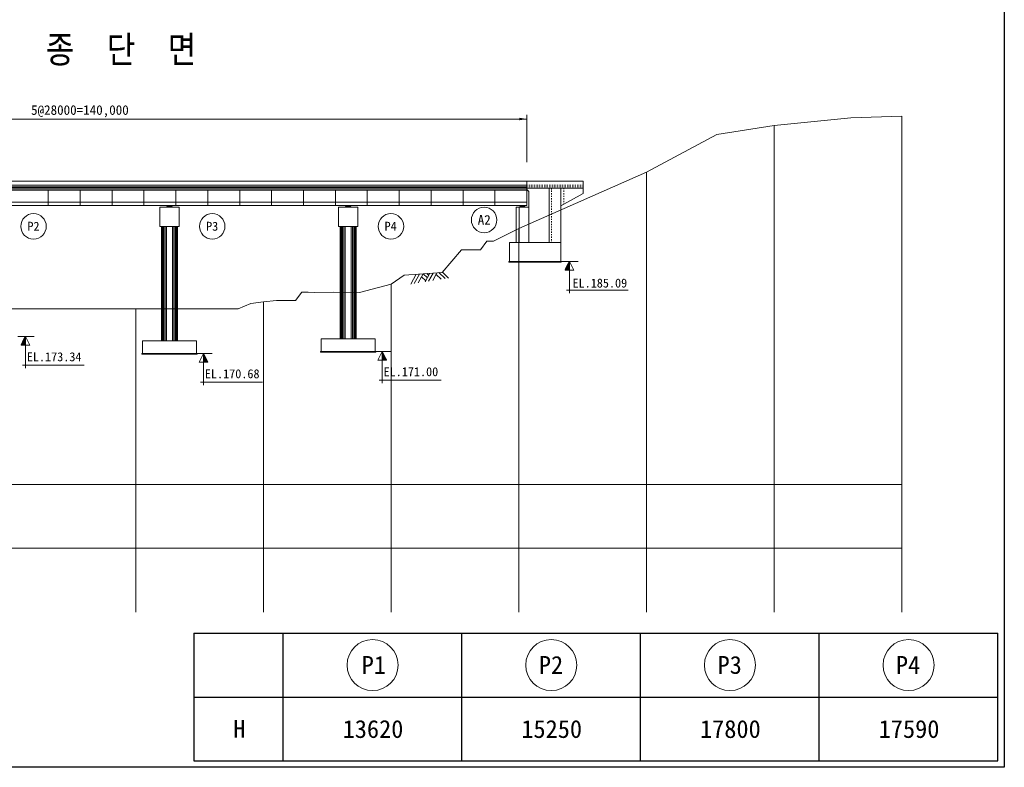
# Model space of a CAD drawing. Header units: metres. Extents: x 472825 to 758326, y -652395 to -427188.
# Tile 3 of 4: x 604032 to 758326, y -652395 to -535323. Entities that reach past the tile are written whole.
import ezdxf
from ezdxf.enums import TextEntityAlignment as Align

# ---------------------------------------------------------------- set-up
doc = ezdxf.new("R2010")
doc.units = ezdxf.units.M
doc.header["$MEASUREMENT"] = 0
for name, color, linetype, lineweight in [('Adojoint Line', 1, 'Continuous', 0), ('Concrete', 4, 'Continuous', 0), ('Dimension Line', 2, 'Continuous', 0), ('Shoe', 5, 'Continuous', 0), ('Steel Girder', 6, 'Continuous', 0), ('Text', 3, 'Continuous', 0)]:
    doc.layers.add(name, color=color, linetype=linetype, lineweight=lineweight)
doc.styles.get("Standard").update_dxf_attribs({"font": 'txt', "height": 5})

# ---------------------------------------------------------------- blocks, each defined once
blk = doc.blocks.new('*U0')
at = {"color": 0}
for p, q in [((129297.118703, 165677.762595), (129307.356108, 165688)), ((130192, 164795.271441), (129299.271441, 165688)), ((130192, 164777.593772), (129302.406228, 165667.187544)), ((129303.011259, 165665.977482), (129325.033777, 165688)), ((129308.903816, 165654.192369), (129342.711447, 165688)), ((129314.796372, 165642.407256), (129360.389117, 165688)), ((130192, 164812.949111), (129316.949111, 165688)), ((130192, 164759.916102), (129320.083898, 165631.832205)), ((129320.688929, 165630.622143), (129378.066786, 165688)), ((129326.581485, 165618.83703), (129395.744456, 165688)), ((129332.474042, 165607.051917), (129413.422125, 165688)), ((130192, 164830.626781), (129334.626781, 165688)), ((130192, 164742.238433), (129337.761567, 165596.476866)), ((129338.366598, 165595.266804), (129431.099795, 165688)), ((129344.259155, 165583.481691), (129448.777464, 165688)), ((129350.151711, 165571.696578), (129466.455134, 165688)), ((130192, 164848.30445), (129352.30445, 165688)), ((130192, 164724.560763), (129355.439237, 165561.121527)), ((129356.044268, 165559.911465), (129484.132803, 165688)), ((129361.936824, 165548.126351), (129501.810473, 165688)), ((129367.829381, 165536.341238), (129519.488142, 165688)), ((130192, 164865.98212), (129369.98212, 165688)), ((130192, 164706.883094), (129373.116906, 165525.766188)), ((129373.721937, 165524.556125), (129537.165812, 165688)), ((129379.614494, 165512.771012), (129554.843481, 165688)), ((129385.50705, 165500.985899), (129572.521151, 165688)), ((130192, 164883.659789), (129387.659789, 165688)), ((130192, 164689.205424), (129390.794576, 165490.410849)), ((129391.399607, 165489.200786), (129590.19882, 165688)), ((129397.292163, 165477.415673), (129607.87649, 165688)), ((129403.18472, 165465.63056), (129625.554159, 165688)), ((130192, 164901.337459), (129405.337459, 165688)), ((130192, 164671.527755), (129408.472245, 165455.05551)), ((129409.077276, 165453.845447), (129643.231829, 165688)), ((129414.969833, 165442.060334), (129660.909499, 165688)), ((129420.862389, 165430.275221), (129678.587168, 165688)), ((130192, 164919.015128), (129423.015128, 165688)), ((130192, 164653.850085), (129426.149915, 165419.700171)), ((129426.754946, 165418.490108), (129696.264838, 165688)), ((129432.647502, 165406.704995), (129713.942507, 165688)), ((129438.540059, 165394.919882), (129731.620177, 165688)), ((130192, 164936.692798), (129440.692798, 165688)), ((130192, 164636.172416), (129443.827584, 165384.344831)), ((129444.432615, 165383.134769), (129749.297846, 165688)), ((129450.325172, 165371.349656), (129766.975516, 165688)), ((129456.217728, 165359.564543), (129784.653185, 165688)), ((130192, 164954.370467), (129458.370467, 165688)), ((130192, 164618.494746), (129461.505254, 165348.989492)), ((129462.110285, 165347.77943), (129802.330855, 165688)), ((129468.002841, 165335.994317), (129820.008524, 165688)), ((129473.895398, 165324.209204), (129837.686194, 165688)), ((130192, 164972.048137), (129476.048137, 165688)), ((130192, 164600.817077), (129479.182923, 165313.634153)), ((129479.787954, 165312.424091), (129855.363863, 165688)), ((129485.680511, 165300.638978), (129873.041533, 165688)), ((129491.573067, 165288.853865), (129890.719202, 165688)), ((130192, 164989.725806), (129493.725806, 165688)), ((130192, 164583.139407), (129496.860593, 165278.278814)), ((129497.465624, 165277.068752), (129908.396872, 165688)), ((129503.35818, 165265.283639), (129926.074541, 165688)), ((129509.250737, 165253.498526), (129943.752211, 165688)), ((130192, 165007.403476), (129511.403476, 165688)), ((130192, 164565.461738), (129514.538262, 165242.923475)), ((129515.143294, 165241.713413), (129961.429881, 165688)), ((129521.03585, 165229.9283), (129979.10755, 165688)), ((129526.928407, 165218.143187), (129996.78522, 165688)), ((130192, 165025.081145), (129529.081145, 165688)), ((130192, 164547.784068), (129532.215932, 165207.568136)), ((129532.820963, 165206.358074), (130014.462889, 165688)), ((129538.71352, 165194.572961), (130032.140559, 165688)), ((129544.606076, 165182.787848), (130049.818228, 165688)), ((130192, 165042.758815), (129546.758815, 165688)), ((130192, 164530.106399), (129549.893601, 165172.212797)), ((129550.498633, 165171.002735), (130067.495898, 165688)), ((129556.391189, 165159.217622), (130085.173567, 165688)), ((129562.283746, 165147.432509), (130102.851237, 165688)), ((130192, 165060.436484), (129564.436484, 165688)), ((130192, 164512.428729), (129567.571271, 165136.857458)), ((129568.176302, 165135.647396), (130120.528906, 165688)), ((129574.068859, 165123.862283), (130138.206576, 165688)), ((129579.961415, 165112.07717), (130155.884245, 165688)), ((130192, 165078.114154), (129582.114154, 165688)), ((130192, 164494.751059), (129585.248941, 165101.502119)), ((129585.853972, 165100.292057), (130173.561915, 165688)), ((129591.746528, 165088.506944), (130191.239584, 165688)), ((129597.639085, 165076.721831), (130192, 165671.082746)), ((130192, 165095.791824), (129599.791824, 165688)), ((130192, 164477.07339), (129602.92661, 165066.14678)), ((129603.531641, 165064.936718), (130192, 165653.405077)), ((129609.424198, 165053.151605), (130192, 165635.727407)), ((129615.316754, 165041.366492), (130192, 165618.049737)), ((130192, 165113.469493), (129617.469493, 165688)), ((130192, 164459.39572), (129620.60428, 165030.791441)), ((129621.209311, 165029.581379), (130192, 165600.372068)), ((129627.101867, 165017.796266), (130192, 165582.694398)), ((129632.994424, 165006.011153), (130192, 165565.016729)), ((130192, 165131.147163), (129635.147163, 165688)), ((130192, 164441.718051), (129638.281949, 164995.436102)), ((129638.88698, 164994.22604), (130192, 165547.339059)), ((129644.779537, 164982.440927), (130192, 165529.66139)), ((129650.672093, 164970.655814), (130192, 165511.98372)), ((130192, 165148.824832), (129652.824832, 165688)), ((130192, 164424.040381), (129655.959619, 164960.080763)), ((129656.56465, 164958.8707), (130192, 165494.306051)), ((129662.457206, 164947.085587), (130192, 165476.628381)), ((129668.349763, 164935.300474), (130192, 165458.950712)), ((130192, 165166.502502), (129670.502502, 165688)), ((130192, 164406.362712), (129673.637288, 164924.725424)), ((129674.242319, 164923.515361), (130192, 165441.273042)), ((129680.134876, 164911.730248), (130192, 165423.595373)), ((129686.027432, 164899.945135), (130192, 165405.917703)), ((130192, 165184.180171), (129688.180171, 165688)), ((130192, 164388.685042), (129691.314958, 164889.370085)), ((129691.919989, 164888.160022), (130192, 165388.240034)), ((129697.812545, 164876.374909), (130192, 165370.562364)), ((129703.705102, 164864.589796), (130192, 165352.884695)), ((130192, 165201.857841), (129705.857841, 165688)), ((130192, 164371.007373), (129708.992627, 164854.014746)), ((129709.597658, 164852.804683), (130192, 165335.207025)), ((129715.490215, 164841.01957), (130192, 165317.529355)), ((129721.382771, 164829.234457), (130192, 165299.851686)), ((130192, 165219.53551), (129723.53551, 165688)), ((130192, 164353.329703), (129726.670297, 164818.659407)), ((129727.275328, 164817.449344), (130192, 165282.174016)), ((129733.167884, 164805.664231), (130192, 165264.496347)), ((129739.060441, 164793.879118), (130192, 165246.818677)), ((130192, 165237.21318), (129741.21318, 165688)), ((130192, 164335.652034), (129744.347966, 164783.304067)), ((129744.952997, 164782.094005), (130192, 165229.141008)), ((129750.845554, 164770.308892), (130192, 165211.463338)), ((129756.73811, 164758.523779), (130192, 165193.785669)), ((130192, 165254.890849), (129758.890849, 165688)), ((130192, 164317.974364), (129762.025636, 164747.948728)), ((129762.630667, 164746.738666), (130192, 165176.107999)), ((129768.523223, 164734.953553), (130192, 165158.43033)), ((129774.41578, 164723.16844), (130192, 165140.75266)), ((130192, 165272.568519), (129776.568519, 165688)), ((130192, 164300.296695), (129779.703305, 164712.593389)), ((129780.308336, 164711.383327), (130192, 165123.074991)), ((129786.200893, 164699.598214), (130192, 165105.397321)), ((129792.093449, 164687.813101), (130192, 165087.719652)), ((130192, 165290.246188), (129794.246188, 165688)), ((130192, 164282.619025), (129797.380975, 164677.23805)), ((129797.986006, 164676.027988), (130192, 165070.041982)), ((129803.878563, 164664.242875), (130192, 165052.364312)), ((129809.771119, 164652.457762), (130192, 165034.686643)), ((130192, 165307.923858), (129811.923858, 165688)), ((130192, 164264.941356), (129815.058644, 164641.882711)), ((129815.663676, 164640.672649), (130192, 165017.008973)), ((129821.556232, 164628.887536), (130192, 164999.331304)), ((129827.448789, 164617.102423), (130192, 164981.653634)), ((130192, 165325.601527), (129829.601527, 165688)), ((130192, 164247.263686), (129832.736314, 164606.527372)), ((129833.341345, 164605.31731), (130192, 164963.975965)), ((129839.233902, 164593.532197), (130192, 164946.298295)), ((129845.126458, 164581.747084), (130192, 164928.620626)), ((130192, 165343.279197), (129847.279197, 165688)), ((129851.019015, 164569.961971), (130192, 164910.942956)), ((129856.911571, 164558.176858), (130192, 164893.265287)), ((129862.804128, 164546.391745), (130192, 164875.587617)), ((130192, 165360.956866), (129864.956866, 165688)), ((129868.696684, 164534.606632), (130192, 164857.909948)), ((129874.589241, 164522.821519), (130192, 164840.232278)), ((129880.481797, 164511.036406), (130192, 164822.554609)), ((130192, 165378.634536), (129882.634536, 165688)), ((129886.374354, 164499.251293), (130192, 164804.876939)), ((129892.26691, 164487.46618), (130192, 164787.19927)), ((129898.159467, 164475.681067), (130192, 164769.5216)), ((130192, 165396.312206), (129900.312206, 165688)), ((129904.052023, 164463.895954), (130192, 164751.84393)), ((129909.94458, 164452.110841), (130192, 164734.166261)), ((129915.837136, 164440.325728), (130192, 164716.488591)), ((130192, 165413.989875), (129917.989875, 165688)), ((129921.729693, 164428.540615), (130192, 164698.810922)), ((129927.622249, 164416.755502), (130192, 164681.133252)), ((129933.514806, 164404.970389), (130192, 164663.455583)), ((130192, 165431.667545), (129935.667545, 165688)), ((129939.407362, 164393.185276), (130192, 164645.777913)), ((129945.299919, 164381.400163), (130192, 164628.100244)), ((129951.192475, 164369.61505), (130192, 164610.422574)), ((130192, 165449.345214), (129953.345214, 165688)), ((129957.085032, 164357.829936), (130192, 164592.744905)), ((130192, 165467.022884), (129971.022884, 165688)), ((130192, 165484.700553), (129988.700553, 165688)), ((130192, 165502.378223), (130006.378223, 165688)), ((130192, 165520.055892), (130024.055892, 165688)), ((130192, 165537.733562), (130041.733562, 165688)), ((130192, 165555.411231), (130059.411231, 165688)), ((130192, 165573.088901), (130077.088901, 165688)), ((130192, 165590.76657), (130094.76657, 165688)), ((130192, 165608.44424), (130112.44424, 165688)), ((130192, 165626.121909), (130130.121909, 165688)), ((130192, 165643.799579), (130147.799579, 165688)), ((130192, 165661.477248), (130165.477248, 165688)), ((130192, 165679.154918), (130183.154918, 165688)), ((130192, 164229.586017), (129850.413983, 164571.172033)), ((130192, 164211.908347), (129868.091653, 164535.816694)), ((130192, 164194.230677), (129885.769323, 164500.461355)), ((130192, 164176.553008), (129903.446992, 164465.106016)), ((130192, 164158.875338), (129921.124662, 164429.750677)), ((130192, 164141.197669), (129938.802331, 164394.395338)), ((130192, 164123.519999), (129956.480001, 164359.039999)), ((129962.977588, 164346.044823), (130192, 164575.067235)), ((129968.870145, 164334.25971), (130192, 164557.389566)), ((130192, 164105.84233), (129974.15767, 164323.68466)), ((129974.762701, 164322.474597), (130192, 164539.711896)), ((129980.655258, 164310.689484), (130192, 164522.034227)), ((129986.547814, 164298.904371), (130192, 164504.356557)), ((130192, 164088.16466), (129991.83534, 164288.329321)), ((129992.440371, 164287.119258), (130192, 164486.678888)), ((129998.332927, 164275.334145), (130192, 164469.001218)), ((130004.225484, 164263.549032), (130192, 164451.323548)), ((130192, 164070.486991), (130009.513009, 164252.973982)), ((130010.11804, 164251.763919), (130192, 164433.645879)), ((130016.010597, 164239.978806), (130192, 164415.968209)), ((130021.903153, 164228.193693), (130192, 164398.29054)), ((130192, 164052.809321), (130027.190679, 164217.618643)), ((130027.79571, 164216.40858), (130192, 164380.61287)), ((130033.688266, 164204.623467), (130192, 164362.935201)), ((130039.580823, 164192.838354), (130192, 164345.257531)), ((130192, 164035.131652), (130044.868348, 164182.263303)), ((130045.473379, 164181.053241), (130192, 164327.579862)), ((130051.365936, 164169.268128), (130192, 164309.902192)), ((130057.258492, 164157.483015), (130192, 164292.224523)), ((130192, 164017.453982), (130062.546018, 164146.907964)), ((130063.151049, 164145.697902), (130192, 164274.546853)), ((130069.043605, 164133.912789), (130192, 164256.869184)), ((130074.936162, 164122.127676), (130192, 164239.191514)), ((130192, 163999.776313), (130080.223687, 164111.552625)), ((130080.828718, 164110.342563), (130192, 164221.513845)), ((130086.721275, 164098.55745), (130192, 164203.836175)), ((130092.613831, 164086.772337), (130192, 164186.158506)), ((130192, 163982.098643), (130097.901357, 164076.197286)), ((130098.506388, 164074.987224), (130192, 164168.480836)), ((130104.398945, 164063.202111), (130192, 164150.803166)), ((130110.291501, 164051.416998), (130192, 164133.125497)), ((130192, 163964.420974), (130115.579026, 164040.841947)), ((130116.184058, 164039.631885), (130192, 164115.447827)), ((130122.076614, 164027.846772), (130192, 164097.770158)), ((130127.969171, 164016.061659), (130192, 164080.092488)), ((130192, 163946.743304), (130133.256696, 164005.486608)), ((130133.861727, 164004.276546), (130192, 164062.414819)), ((130139.754284, 163992.491433), (130192, 164044.737149)), ((130145.64684, 163980.70632), (130192, 164027.05948)), ((130192, 163929.065635), (130150.934365, 163970.131269)), ((130151.539397, 163968.921207), (130192, 164009.38181)), ((130157.431953, 163957.136094), (130192, 163991.704141)), ((130163.32451, 163945.350981), (130192, 163974.026471)), ((130192, 163911.387965), (130168.612035, 163934.77593)), ((130169.217066, 163933.565868), (130192, 163956.348802)), ((130175.109623, 163921.780755), (130192, 163938.671132)), ((130181.002179, 163909.995642), (130192, 163920.993463)), ((130192, 163893.710295), (130186.289705, 163899.420591)), ((130186.894736, 163898.210529), (130192, 163903.315793))]:
    blk.add_line(p, q, dxfattribs=at)
blk = doc.blocks.new('*U1')
at = {"layer": 'Dimension Line'}
blk.add_circle((-0.000011, -0.000003), 1998, dxfattribs=at)
blk.add_text('A2', height=1500, dxfattribs=at).set_placement((21.941478, 19.946805), align=Align.MIDDLE_CENTER)
blk = doc.blocks.new('*U2')
at = {"layer": 'Dimension Line'}
blk.add_circle((0.000046, 0.000038), 1998, dxfattribs=at)
blk.add_text('P4', height=1400, dxfattribs=at).set_placement((-42.819103, 15.824506), align=Align.MIDDLE_CENTER)
blk = doc.blocks.new('*U3')
at = {"layer": 'Dimension Line'}
blk.add_circle((0.000039, 0.000004), 1998, dxfattribs=at)
blk.add_text('P3', height=1400, dxfattribs=at).set_placement((-15.824429, 16.755324), align=Align.MIDDLE_CENTER)
blk = doc.blocks.new('*U4')
at = {"layer": 'Dimension Line'}
blk.add_circle((0.000049, -0.000029), 1998, dxfattribs=at)
blk.add_text('P2', height=1400, dxfattribs=at).set_placement((-17.686121, 17.686142), align=Align.MIDDLE_CENTER)
blk = doc.blocks.new('*U5')
at = {"layer": 'Dimension Line'}
blk.add_circle((0.000004, -0.000008), 1998, dxfattribs=at)
blk.add_text('P1', height=1400, dxfattribs=at).set_placement((101.46277, 16.755311), align=Align.MIDDLE_CENTER)

msp = doc.modelspace()

# ---------------------------------------------------------------- linework, layer by layer
for p, q in [((631325.709555, -631394.652502), (757325.709555, -631394.652502)), ((645325.709555, -641394.652502), (645325.709555, -631394.652502)), ((673325.709555, -641394.652502), (673325.709555, -631394.652502)), ((701325.709555, -641394.652502), (701325.709555, -631394.652502)), ((729325.709555, -641394.652502), (729325.709555, -631394.652502)), ((757325.709555, -641394.652502), (757325.709555, -631394.652502)), ((631325.709555, -641394.652502), (757325.709555, -641394.652502)), ((645325.709555, -651394.652502), (645325.709555, -641394.652502)), ((673325.709555, -651394.652502), (673325.709555, -641394.652502)), ((701325.709555, -651394.652502), (701325.709555, -641394.652502)), ((729325.709555, -651394.652502), (729325.709555, -641394.652502)), ((757325.709555, -651394.652502), (757325.709555, -641394.652502)), ((631325.709555, -651394.652502), (757325.709555, -651394.652502))]:
    msp.add_line(p, q)
at = {"flags": 128}
msp.add_lwpolyline([(631325.709555, -631394.652502), (631325.709555, -641394.652502), (631325.709555, -651394.652502)], dxfattribs=at)
msp.add_3dface([(472825.385253, -427187.677552), (758325.709555, -427187.677552), (758325.709555, -652394.652502), (472825.385253, -652394.652502)])
at = {"layer": 'Adojoint Line'}
for p, q in [((666173.556493, -575183.964738), (665329.120044, -576734.059583)), ((666671.271476, -575147.465031), (665852.956476, -576649.609881)), ((667272.731798, -575103.357206), (666485.983088, -576547.557206)), ((667261.259931, -575124.415608), (667929.70038, -575750.015796)), ((668323.97413, -575026.264816), (667592.397505, -576369.187847)), ((667810.67715, -575063.907222), (668137.060947, -575369.373125)), ((668821.689113, -574989.765109), (668116.233937, -576284.738144)), ((669423.149435, -574945.657284), (668749.260549, -576182.685469)), ((669273.95391, -575219.528946), (670074.746403, -575968.998754)), ((669701.578871, -574925.238785), (670707.773015, -575866.946079)), ((670263.641907, -574876.565749), (671231.609447, -575782.496376)), ((667010.676449, -575584.400683), (667679.116898, -576210.000872))]:
    msp.add_line(p, q, dxfattribs=at)
at = {"layer": 'Adojoint Line', "linetype": 'Continuous', "ltscale": 1000, "flags": 128}
msp.add_lwpolyline([(602256.845652, -580574.544059), (622256.845652, -580574.544059), (638256.925652, -580574.544059), (640256.935652, -579744.539909), (642256.945652, -579504.538709), (644256.855652, -579284.537609), (647256.870652, -579284.537609), (648256.875652, -578014.531259), (649256.880652, -578014.531259), (650256.885652, -578044.531409), (653256.900652, -577974.531059), (657256.920652, -578044.531409), (662256.945652, -576734.524859), (664256.955652, -575324.517809), (670256.885652, -574884.515609), (673256.900652, -571354.497959), (676256.915652, -571354.497959), (677256.920652, -569984.591109), (678256.925652, -569984.591109), (682256.945652, -568044.581409), (702256.945652, -559184.537109), (713256.900652, -553314.507759), (722256.945652, -551894.500659), (734257.005653, -550664.494509), (742256.945652, -550404.493209)], dxfattribs=at)
at = {"layer": 'Concrete', "ltscale": 1.833333}
for p, q in [((543506.750651, -560606.429569), (683506.750651, -560606.429569)), ((543506.750651, -561256.429569), (683506.750651, -561256.429569)), ((543506.750651, -561476.429569), (683506.750651, -561476.429569)), ((543506.750651, -561626.429569), (683506.750651, -561626.429569)), ((683506.750651, -561976.429569), (683506.750651, -560606.429569)), ((543506.750651, -561706.429569), (683506.750651, -561706.429569)), ((543506.750651, -561956.429569), (683506.750651, -561956.429569))]:
    msp.add_line(p, q, dxfattribs=at)
at = {"layer": 'Concrete'}
for p, q in [((683506.750651, -561706.429569), (683506.750651, -560606.429569)), ((683506.750651, -560606.429569), (692306.750651, -560606.429569)), ((683606.750651, -561256.429569), (683506.750651, -561256.429569)), ((683606.750651, -561476.429569), (683506.750651, -561476.429569)), ((684006.750651, -561256.429569), (683806.750651, -561256.429569)), ((684006.750651, -561476.429569), (683806.750651, -561476.429569)), ((684406.750651, -561256.429569), (684206.750651, -561256.429569)), ((684406.750651, -561476.429569), (684206.750651, -561476.429569)), ((684806.750651, -561256.429569), (684606.750651, -561256.429569)), ((684806.750651, -561476.429569), (684606.750651, -561476.429569)), ((685206.750651, -561256.429569), (685006.750651, -561256.429569)), ((685206.750651, -561476.429569), (685006.750651, -561476.429569)), ((685606.750651, -561256.429569), (685406.750651, -561256.429569)), ((685606.750651, -561476.429569), (685406.750651, -561476.429569)), ((686006.750651, -561256.429569), (685806.750651, -561256.429569)), ((686006.750651, -561476.429569), (685806.750651, -561476.429569)), ((686406.750651, -561256.429569), (686206.750651, -561256.429569)), ((686406.750651, -561476.429569), (686206.750651, -561476.429569)), ((686806.750651, -561256.429569), (686606.750651, -561256.429569)), ((686806.750651, -561476.429569), (686606.750651, -561476.429569)), ((687206.750651, -561256.429569), (687006.750651, -561256.429569)), ((687206.750651, -561476.429569), (687006.750651, -561476.429569)), ((687606.750651, -561256.429569), (687406.750651, -561256.429569)), ((687606.750651, -561476.429569), (687406.750651, -561476.429569)), ((688006.750651, -561256.429569), (687806.750651, -561256.429569)), ((688006.750651, -561476.429569), (687806.750651, -561476.429569)), ((688406.750651, -561256.429569), (688206.750651, -561256.429569)), ((688406.750651, -561476.429569), (688206.750651, -561476.429569)), ((688806.750651, -561256.429569), (688606.750651, -561256.429569)), ((688806.750651, -561476.429569), (688606.750651, -561476.429569)), ((689206.750651, -561256.429569), (689006.750651, -561256.429569)), ((689206.750651, -561476.429569), (689006.750651, -561476.429569)), ((689606.750651, -561256.429569), (689406.750651, -561256.429569)), ((689606.750651, -561476.429569), (689406.750651, -561476.429569)), ((690006.750651, -561256.429569), (689806.750651, -561256.429569)), ((690006.750651, -561476.429569), (689806.750651, -561476.429569)), ((690406.750651, -561256.429569), (690206.750651, -561256.429569)), ((690406.750651, -561476.429569), (690206.750651, -561476.429569)), ((690806.750651, -561256.429569), (690606.750651, -561256.429569)), ((690806.750651, -561476.429569), (690606.750651, -561476.429569)), ((691206.750651, -561256.429569), (691006.750651, -561256.429569)), ((691206.750651, -561476.429569), (691006.750651, -561476.429569)), ((691606.750651, -561256.429569), (691406.750651, -561256.429569)), ((691606.750651, -561476.429569), (691406.750651, -561476.429569)), ((692006.750651, -561256.429569), (691806.750651, -561256.429569)), ((692006.750651, -561476.429569), (691806.750651, -561476.429569)), ((692306.750651, -561256.429569), (692206.750651, -561256.429569)), ((692306.750651, -561476.429569), (692206.750651, -561476.429569)), ((692306.750651, -560606.429569), (692306.750651, -561706.429569)), ((683506.750651, -561976.429569), (683506.750651, -561706.429569)), ((687006.750651, -561706.429569), (683506.750651, -561706.429569)), ((683556.750651, -561976.429569), (683506.750651, -561976.429569)), ((683806.750651, -562226.429569), (683556.750651, -561976.429569)), ((683806.750651, -564686.429569), (683806.750651, -562226.429569)), ((687006.750651, -570186.429569), (687006.750651, -561706.429569)), ((687006.750651, -561706.429569), (692306.750651, -561706.429569)), ((687356.750651, -561886.429569), (687356.750651, -561706.429569)), ((687356.750651, -562286.429569), (687356.750651, -562086.429569)), ((687356.750651, -562686.429569), (687356.750651, -562486.429569)), ((687356.750651, -563086.429569), (687356.750651, -562886.429569)), ((688806.750651, -573186.429568), (688806.750651, -561706.429568)), ((688806.750651, -564456.429569), (692306.750651, -562556.429569)), ((689306.750651, -561885.000997), (689306.750651, -561706.429569)), ((689306.750651, -562285.000997), (689306.750651, -562085.000997)), ((689306.750651, -562685.000997), (689306.750651, -562485.000997)), ((689306.750651, -563085.000997), (689306.750651, -562885.000997)), ((692306.750651, -562556.429569), (692306.750651, -561706.429569)), ((681806.750651, -564686.429569), (681806.750651, -570186.429568)), ((681806.750651, -564686.429569), (683806.750651, -564686.429569)), ((682306.750651, -564686.429569), (682306.750651, -570186.429568)), ((683806.750651, -564686.429569), (683806.750651, -570186.429568)), ((687356.750651, -563486.429569), (687356.750651, -563286.429569)), ((687356.750651, -563886.429569), (687356.750651, -563686.429569)), ((687356.750651, -564286.429569), (687356.750651, -564086.429569)), ((687356.750651, -564686.429569), (687356.750651, -564486.429569)), ((689306.750651, -563485.000997), (689306.750651, -563285.000997)), ((689306.750651, -563885.000997), (689306.750651, -563685.000997)), ((689306.750651, -564185.000997), (689306.750651, -564085.000997)), ((687356.750651, -565086.429569), (687356.750651, -564886.429569)), ((687356.750651, -565086.429569), (687356.750651, -564886.429569)), ((687356.750651, -565086.429569), (687356.750651, -564886.429569)), ((687356.750651, -565086.429569), (687356.750651, -564886.429569)), ((687356.750651, -565486.429569), (687356.750651, -565286.429569)), ((687356.750651, -565486.429569), (687356.750651, -565286.429569)), ((687356.750651, -565486.429569), (687356.750651, -565286.429569)), ((687356.750651, -565486.429569), (687356.750651, -565286.429569)), ((687356.750651, -565886.429569), (687356.750651, -565686.429569)), ((687356.750651, -565886.429569), (687356.750651, -565686.429569)), ((687356.750651, -565886.429569), (687356.750651, -565686.429569)), ((687356.750651, -565886.429569), (687356.750651, -565686.429569)), ((687356.750651, -566286.429569), (687356.750651, -566086.429569)), ((687356.750651, -566686.429569), (687356.750651, -566486.429569)), ((687356.750651, -567086.429569), (687356.750651, -566886.429569)), ((687356.750651, -567486.429569), (687356.750651, -567286.429569)), ((687356.750651, -567886.429569), (687356.750651, -567686.429569)), ((687356.750651, -568286.429569), (687356.750651, -568086.429569)), ((687356.750651, -568686.429569), (687356.750651, -568486.429569)), ((687356.750651, -569086.429569), (687356.750651, -568886.429569)), ((687356.750651, -569486.429569), (687356.750651, -569286.429569)), ((680806.750651, -573186.429568), (680806.750651, -570186.429568)), ((680806.750651, -570186.429568), (688806.750651, -570186.429568)), ((687356.750651, -569886.429569), (687356.750651, -569686.429569)), ((687356.750651, -570186.429569), (687356.750651, -570086.429569)), ((680706.750651, -573186.429568), (688906.750651, -573186.429568)), ((680706.750651, -573286.429568), (680706.750651, -573186.429568)), ((688906.750651, -573286.429568), (680706.750651, -573286.429568)), ((688906.750651, -573186.429568), (688906.750651, -573286.429568)), ((631855.750651, -587595.929569), (623155.750651, -587595.929569)), ((623155.750651, -587695.929569), (631855.750651, -587695.929569)), ((659855.750651, -587275.929569), (651155.750651, -587275.929569)), ((651155.750651, -587375.929569), (659855.750651, -587375.929569))]:
    msp.add_line(p, q, dxfattribs=at)
at = {"layer": 'Concrete', "color": 4}
for p, q in [((626005.750651, -567685.429569), (626006.750651, -564686.429569)), ((626006.750651, -564686.429569), (629004.750651, -564686.429569)), ((629005.750651, -564686.429569), (629005.750651, -567686.429569)), ((654005.750651, -567685.429569), (654006.750651, -564686.429569)), ((657005.750651, -564686.429569), (657005.750651, -567686.429569)), ((629005.750651, -567686.429569), (626005.750651, -567685.429569)), ((627020.750651, -567685.929569), (627020.750651, -585595.929569)), ((657005.750651, -567686.429569), (654005.750651, -567685.429569)), ((655020.750651, -567685.929569), (655020.750651, -585275.929569)), ((623255.750651, -585595.929569), (631755.750651, -585595.929569)), ((623255.750651, -587595.929569), (623255.750651, -585595.929569)), ((631755.750651, -585595.929569), (631755.750651, -587595.929569)), ((651255.750651, -585275.929569), (659755.750651, -585275.929569)), ((651255.750651, -587275.929569), (651255.750651, -585275.929569)), ((659755.750651, -585275.929569), (659755.750651, -587275.929569)), ((623155.750651, -587695.929569), (623155.750651, -587595.929569)), ((631855.750651, -587695.929569), (631855.750651, -587595.929569)), ((651155.750651, -587375.929569), (651155.750651, -587275.929569)), ((659855.750651, -587375.929569), (659855.750651, -587275.929569))]:
    msp.add_line(p, q, dxfattribs=at)
at = {"layer": 'Concrete', "linetype": 'Continuous', "lineweight": 0}
msp.add_line((657005.750651, -564686.429569), (654007.750651, -564686.429569), dxfattribs=at)
at = {"layer": 'Concrete', "color": 4, "ltscale": 1.125897}
for p, q in [((626255.750651, -567685.929569), (626255.750651, -585595.929569)), ((626260.750651, -567685.929569), (626260.750651, -585595.929569)), ((626265.750651, -567685.929569), (626265.750651, -585595.929569)), ((626270.750651, -567685.929569), (626270.750651, -585595.929569)), ((626320.750651, -567685.929569), (626320.750651, -585595.929569)), ((626370.750651, -567685.929569), (626370.750651, -585595.929569)), ((626420.750651, -567685.929569), (626420.750651, -585595.929569)), ((626520.750651, -567685.929569), (626520.750651, -585595.929569)), ((626620.750651, -567685.929569), (626620.750651, -585595.929569)), ((626820.750651, -567685.929569), (626820.750651, -585595.929569)), ((627990.750651, -567685.929569), (627990.750651, -585595.929569)), ((628190.750651, -567685.929569), (628190.750651, -585595.929569)), ((628390.750651, -567685.929569), (628390.750651, -585595.929569)), ((628490.750651, -567685.929569), (628490.750651, -585595.929569)), ((628590.750651, -567685.929569), (628590.750651, -585595.929569)), ((628640.750651, -567685.929569), (628640.750651, -585595.929569)), ((628690.750651, -567685.929569), (628690.750651, -585595.929569)), ((628740.750651, -567685.929569), (628740.750651, -585595.929569)), ((628745.750651, -567685.929569), (628745.750651, -585595.929569)), ((628750.750651, -567685.929569), (628750.750651, -585595.929569)), ((628755.750651, -567685.929569), (628755.750651, -585595.929569))]:
    msp.add_line(p, q, dxfattribs=at)
at = {"layer": 'Concrete', "color": 4, "ltscale": 1.117692}
for p, q in [((654255.750651, -567685.929569), (654255.750651, -585275.929569)), ((654260.750651, -567685.929569), (654260.750651, -585275.929569)), ((654265.750651, -567685.929569), (654265.750651, -585275.929569)), ((654270.750651, -567685.929569), (654270.750651, -585275.929569)), ((654320.750651, -567685.929569), (654320.750651, -585275.929569)), ((654370.750651, -567685.929569), (654370.750651, -585275.929569)), ((654420.750651, -567685.929569), (654420.750651, -585275.929569)), ((654520.750651, -567685.929569), (654520.750651, -585275.929569)), ((654620.750651, -567685.929569), (654620.750651, -585275.929569)), ((654820.750651, -567685.929569), (654820.750651, -585275.929569)), ((655990.750651, -567685.929569), (655990.750651, -585275.929569)), ((656190.750651, -567685.929569), (656190.750651, -585275.929569)), ((656390.750651, -567685.929569), (656390.750651, -585275.929569)), ((656490.750651, -567685.929569), (656490.750651, -585275.929569)), ((656590.750651, -567685.929569), (656590.750651, -585275.929569)), ((656640.750651, -567685.929569), (656640.750651, -585275.929569)), ((656690.750651, -567685.929569), (656690.750651, -585275.929569)), ((656740.750651, -567685.929569), (656740.750651, -585275.929569)), ((656745.750651, -567685.929569), (656745.750651, -585275.929569)), ((656750.750651, -567685.929569), (656750.750651, -585275.929569)), ((656755.750651, -567685.929569), (656755.750651, -585275.929569))]:
    msp.add_line(p, q, dxfattribs=at)
at = {"layer": 'Dimension Line', "linetype": 'ByBlock'}
for p, q in [((683506.750651, -557606.429569), (683506.750651, -550207.469695)), ((543506.750651, -550877.469695), (683506.750651, -550877.469695))]:
    msp.add_line(p, q, dxfattribs=at)
at = {"layer": 'Dimension Line', "linetype": 'Continuous', "ltscale": 1000}
for p, q in [((742256.945652, -628104.499709), (742256.945652, -550404.493209)), ((722256.945652, -628104.499709), (722256.945652, -551894.500659)), ((702256.945652, -628104.499709), (702256.945652, -559184.537109)), ((682256.945652, -628104.499709), (682256.945652, -568044.581409)), ((662256.945652, -628104.499709), (662256.945652, -576734.524859)), ((642256.945652, -608104.499709), (642256.945652, -579504.538709)), ((622256.845652, -608104.499709), (622256.845652, -580574.544059)), ((622256.845652, -628104.499709), (622256.845652, -580574.544059)), ((642256.945652, -628104.499709), (642256.945652, -580574.544059)), ((502256.745651, -608104.499709), (624635.156835, -608104.499709)), ((517798.745651, -608104.499709), (640177.156835, -608104.499709)), ((640177.156835, -608104.499709), (742256.745651, -608104.499709)), ((502256.745651, -618104.499709), (615598.156835, -618104.499709)), ((535907.745651, -618104.499709), (649249.156835, -618104.499709)), ((649249.156835, -618104.499709), (742256.745651, -618104.499709)), ((622256.845652, -628104.499709), (622256.845652, -621407.1702)), ((642256.945652, -628104.499709), (642256.945652, -621407.1702))]:
    msp.add_line(p, q, dxfattribs=at)
at = {"layer": 'Dimension Line'}
for p, q in [((688806.750651, -573186.429568), (691534.161835, -573186.429568)), ((689495.456243, -574536.429569), (690170.456243, -573186.429568)), ((690170.456243, -573186.429568), (690170.456243, -578136.429568)), ((690170.456243, -573186.429568), (690845.456243, -574536.429568)), ((689495.456243, -574536.429569), (690845.456243, -574536.429568)), ((699406.844678, -577686.429569), (689720.456243, -577686.429568)), ((603756.750651, -584936.429569), (606284.161835, -584936.429569)), ((604245.456243, -586286.429569), (604920.456243, -584936.429569)), ((604245.456243, -586286.429569), (605595.456243, -586286.429569)), ((604920.456243, -584936.429569), (605595.456243, -586286.429569)), ((604920.456243, -584936.429569), (604920.456243, -589886.429569)), ((634184.161835, -587596.429569), (631756.750651, -587596.429569)), ((632820.456243, -587596.429569), (632145.456243, -588946.429569)), ((633495.456243, -588946.429569), (632820.456243, -587596.429569)), ((632820.456243, -587596.429569), (632820.456243, -592546.429569)), ((662184.161835, -587276.429569), (659756.750651, -587276.429569)), ((660820.456243, -587276.429569), (660145.456243, -588626.429569)), ((660820.456243, -587276.429569), (660820.456243, -592226.429569)), ((661495.456243, -588626.429569), (660820.456243, -587276.429569)), ((633495.456243, -588946.429569), (632145.456243, -588946.429569)), ((661495.456243, -588626.429569), (660145.456243, -588626.429569)), ((614156.844678, -589436.429569), (604470.456243, -589436.429569)), ((642056.844678, -592096.429569), (632370.456243, -592096.429569)), ((670056.844678, -591776.429569), (660370.456243, -591776.429569))]:
    msp.add_line(p, q, dxfattribs=at)
at = {"layer": 'Dimension Line', "linetype": 'ByBlock', "extrusion": (0, 0, -1)}
msp.add_solid([(-682306.750651, -550677.469695), (-682306.750651, -551077.469695), (-683506.750651, -550877.469695)], dxfattribs=at)
at = {"layer": 'Shoe'}
for p, q in [((627905.750651, -564586.429569), (627105.750651, -564586.429569)), ((627105.750651, -564586.429569), (627105.750651, -564686.429569)), ((627705.750651, -564436.429569), (627305.750651, -564436.429569)), ((627305.750651, -564436.429569), (627305.750651, -564586.429569)), ((627705.750651, -564436.429569), (627705.750651, -564586.429569)), ((627905.750651, -564686.429569), (627905.750651, -564586.429569)), ((655905.750651, -564586.429569), (655105.750651, -564586.429569)), ((655105.750651, -564586.429569), (655105.750651, -564686.429569)), ((655705.750651, -564436.429569), (655305.750651, -564436.429569)), ((655305.750651, -564436.429569), (655305.750651, -564586.429569)), ((655705.750651, -564436.429569), (655705.750651, -564586.429569)), ((655905.750651, -564686.429569), (655905.750651, -564586.429569)), ((682406.750651, -564686.429569), (682406.750651, -564586.429569)), ((682406.750651, -564586.429569), (683206.750651, -564586.429569)), ((682606.750651, -564436.429569), (683006.750651, -564436.429569)), ((682606.750651, -564436.429569), (682606.750651, -564586.429569)), ((683006.750651, -564436.429569), (683006.750651, -564586.429569)), ((683206.750651, -564586.429569), (683206.750651, -564686.429569))]:
    msp.add_line(p, q, dxfattribs=at)
at = {"layer": 'Steel Girder', "ltscale": 1.833333}
for p, q in [((543506.750651, -561976.429569), (683506.750651, -561976.429569)), ((543506.750651, -562006.429569), (683506.750651, -562006.429569)), ((608506.750651, -561976.429569), (608506.750651, -564436.429569)), ((613506.750651, -561976.429569), (613506.750651, -564436.429569)), ((618506.750651, -561976.429569), (618506.750651, -564436.429569)), ((623506.750651, -561976.429569), (623506.750651, -564436.429569)), ((628506.750651, -561976.429569), (628506.750651, -564436.429569)), ((633506.750651, -561976.429569), (633506.750651, -564436.429569)), ((638506.750651, -561976.429569), (638506.750651, -564436.429569)), ((643506.750651, -561976.429569), (643506.750651, -564436.429569)), ((648506.750651, -561976.429569), (648506.750651, -564436.429569)), ((653506.750651, -561976.429569), (653506.750651, -564436.429569)), ((658506.750651, -561976.429569), (658506.750651, -564436.429569)), ((663506.750651, -561976.429569), (663506.750651, -564436.429569)), ((668506.750651, -561976.429569), (668506.750651, -564436.429569)), ((673506.750651, -561976.429569), (673506.750651, -564436.429569)), ((678506.750651, -561976.429569), (678506.750651, -564436.429569)), ((683506.750651, -561976.429569), (683506.750651, -564436.429569)), ((543506.750651, -563894.429569), (683506.750651, -563894.429569)), ((543506.750651, -564406.429569), (683506.750651, -564406.429569)), ((543506.750651, -564436.429569), (683506.750651, -564436.429569))]:
    msp.add_line(p, q, dxfattribs=at)

# ---------------------------------------------------------------- block references
at = {"layer": 'Dimension Line'}
for name, p in [('*U1', (676806.750662, -566684.429565)), ('*U4', (606206.750603, -567684.42954)), ('*U3', (634206.750613, -567684.429573)), ('*U2', (662206.750605, -567684.429606))]:
    msp.add_blockref(name, p, dxfattribs=at)
at = {"layer": 'Dimension Line', "extrusion": (0, 0, -1), "xscale": 0.75, "yscale": 0.75, "zscale": 0.75, "rotation": 180}
for p in [(-592526.456243, -450270.429569), (-507276.456243, -462020.429569)]:
    msp.add_blockref('*U0', p, dxfattribs=at)
at = {"layer": 'Dimension Line', "xscale": 0.75, "yscale": 0.75, "zscale": 0.75, "rotation": 180}
for p in [(730464.456243, -464680.429569), (758464.456243, -464360.429569)]:
    msp.add_blockref('*U0', p, dxfattribs=at)
at = {"layer": 'Dimension Line', "xscale": 2, "yscale": 2, "zscale": 2}
for name, p in [('*U5', (659325.709551, -636394.652493)), ('*U4', (687325.709506, -636394.652473)), ('*U3', (715325.709516, -636394.652506)), ('*U2', (743325.709509, -636394.652539))]:
    msp.add_blockref(name, p, dxfattribs=at)

# ---------------------------------------------------------------- texts
at = {"layer": 'Dimension Line'}
for s, height, p in [('5@28000=140,000', 1500, (605815.090154, -550215.152674)), ('EL.185.09', 1400, (690659.086984, -577264.766313)), ('EL.173.34', 1400, (605147.624142, -588805.755853)), ('EL.170.68', 1400, (633047.624142, -591465.755853)), ('EL.171.00', 1400, (661047.624142, -591145.755853))]:
    msp.add_text(s, height=height, dxfattribs=at).set_placement(p)
for s, p in [('13620', (659396.454236, -646394.652502)), ('15250', (687396.454236, -646394.652502)), ('17800', (715396.454236, -646394.652502)), ('17590', (743396.454236, -646394.652502)), ('H', (638464.406364, -646377.897182))]:
    msp.add_text(s, height=2800, dxfattribs=at).set_placement(p, align=Align.MIDDLE_CENTER)
at = {"layer": 'Text', "width": 0.89}
msp.add_text('종  단  면', height=4200, dxfattribs=at).set_placement((619906.125514, -542076.314997), align=Align.CENTER)

doc.saveas('drawing.dxf')
